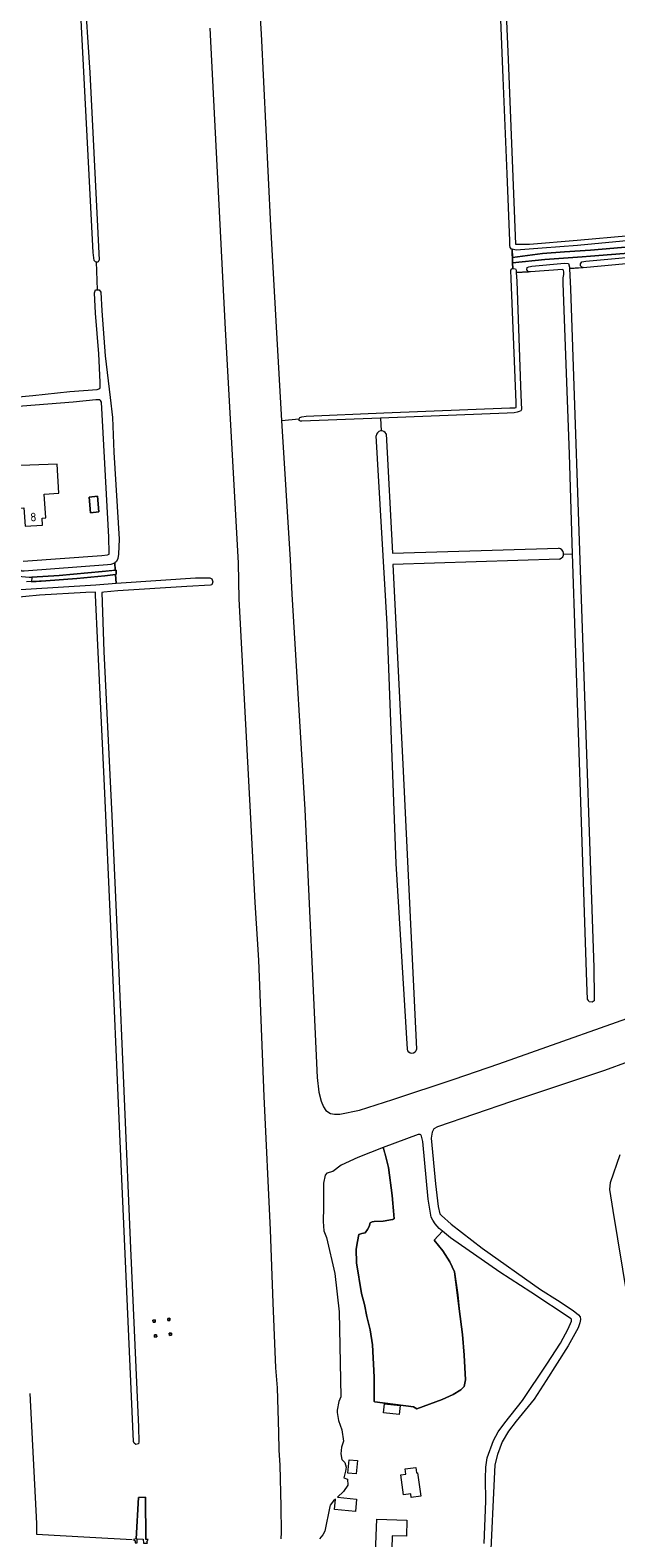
# Model space of a CAD drawing. Header units: metres. Extents: x 209813 to 223847, y 571801 to 587119.
# Tile 183 of 256: x 217171 to 217443, y 578454 to 579156. Entities that reach past the tile are written whole.
import ezdxf
from ezdxf.enums import TextEntityAlignment as Align

# ---------------------------------------------------------------- set-up
doc = ezdxf.new("R2010")
doc.units = ezdxf.units.M
for name, color, linetype, lineweight in [('B-RO-GK-BESCHOEIING-G', 8, 'GK-BESCHOEIING', 0), ('B-RO-GR-GRAS-GV', 8, 'Continuous', 0), ('B-RO-IE-MEUBILAIR_WEGMEUBILAIR_HOOGSPANNINGSMAST-GV', 8, 'Continuous', 0), ('B-RO-OG-BEBOUWING-GV', 8, 'Continuous', 0), ('B-RO-OG-BEBOUWING-T18', 8, 'Continuous', 0), ('B-RO-OG-TERREIN_CULTUURSCHEIDING-GV', 8, 'Continuous', 0), ('B-RO-OG-TERREIN_ERF-GV', 8, 'Continuous', 0), ('B-RO-OG-WEG-GV', 8, 'Continuous', 0), ('B-RO-VH-ONVERHARD-GV', 8, 'Continuous', 0), ('B-RO-VH-VERHARDING_HALFVERHARDING-GV', 8, 'Continuous', 0)]:
    doc.layers.add(name, color=color, linetype=linetype, lineweight=lineweight)
doc.styles.add('NLCS-ISO-M200-T18', font='txt', dxfattribs={"height": 0.36})
doc.linetypes.add('GK-BESCHOEIING', pattern='A,30,-5,[1,NLCS.shx,S=1,R=0,X=0,Y=0],-5', length=40)

msp = doc.modelspace()

# ---------------------------------------------------------------- linework, layer by layer
at = {"layer": 'B-RO-GK-BESCHOEIING-G', "flags": 128}
msp.add_lwpolyline([(217210.126, 578904.884), (217209.902, 578908.297)], dxfattribs=at)
at = {"layer": 'B-RO-GR-GRAS-GV', "flags": 128}
for points in [[(217497.851, 579064.836), (217497.82, 579073.148), (217495.965, 579117.405), (217492.041, 579205.006), (217490.387, 579246.734), (217488.63, 579282.206), (217488.489, 579282.501), (217487.923, 579282.591), (217477.569, 579282.218), (217398.636, 579278.717), (217388.619, 579278.003), (217388.301, 579277.831), (217388.051, 579277.101), (217387.886, 579273.91), (217389.948, 579214.64), (217393.024, 579142.716), (217396.476, 579056.745), (217403.002, 579056.807), (217425.203, 579058.602), (217449.537, 579060.783), (217488.802, 579064.657)], [(217334.9, 578635.889), (217336.315, 578630.973), (217337.361, 578626.618), (217338.989, 578613.615), (217339.895, 578602.766), (217339.148, 578602.442), (217334.829, 578601.674), (217330.614, 578601.492), (217329.699, 578601.323), (217328.753, 578600.764), (217328.29, 578599.11), (217327.576, 578597.672), (217326.504, 578596.25), (217324.837, 578595.903), (217323.581, 578595.38), (217322.828, 578592.209), (217322.309, 578588.497), (217322.386, 578582.207), (217324.72, 578567.876), (217326.15, 578562.857), (217327.188, 578557.158), (217328.78, 578551.031), (217329.921, 578544.074), (217330.593, 578528.879), (217330.724, 578517.607), (217330.973, 578517.44), (217348.969, 578515.178), (217350.487, 578514.262), (217362.235, 578518.482), (217367.387, 578520.937), (217370.972, 578522.969), (217372.572, 578524.526), (217373.246, 578527.645), (217372.555, 578539.167), (217371.801, 578548.745), (217370.263, 578560.781), (217368.742, 578573.157), (217368.063, 578578.014), (217365.825, 578582.642), (217362.544, 578587.807), (217358.627, 578592.718), (217362.43, 578596.901), (217360.912, 578598.156), (217359.034, 578600.434), (217358.006, 578602.028), (217357.247, 578603.438), (217355.788, 578611.882), (217353.275, 578638.794), (217352.707, 578641.222), (217352.407, 578641.888), (217352.021, 578642.06), (217351.146, 578641.945)], [(217228.628, 578555.593), (217228.702, 578554.596), (217227.705, 578554.521), (217227.63, 578555.518)], [(217234.533, 578556.256), (217235.528, 578556.362), (217235.603, 578555.365), (217234.606, 578555.291)], [(217229.331, 578548.721), (217229.406, 578547.724), (217228.409, 578547.649), (217228.334, 578548.646)], [(217235.309, 578548.419), (217235.234, 578549.416), (217236.232, 578549.491), (217236.306, 578548.493)]]:
    msp.add_lwpolyline(points, close=True, dxfattribs=at)
for points in [[(217274.743, 579205.35), (217278.089, 579154.72), (217282.362, 579065.29), (217285.125, 579015.491), (217287.583, 578974.657), (217295.67, 578975.357), (217295.975, 578976.028), (217296.971, 578976.363), (217298.954, 578976.66), (217335.219, 578978.116), (217393.792, 578980.435), (217396.103, 578980.55), (217396.819, 578980.672), (217396.819, 578983.017), (217394.401, 579040.662), (217394.301, 579044.603), (217394.81, 579045.309), (217395.166, 579045.371), (217395.072, 579048.005), (217394.846, 579054.363), (217394.589, 579054.414), (217394.029, 579055.241), (217393.779, 579056.228), (217393.743, 579058.222), (217392.495, 579089.539), (217390.756, 579134.172), (217388.209, 579196.649)], [(217150.603, 579180.135), (217230.517, 579180.026), (217231.134, 579179.038), (217230.517, 579177.433), (217195.697, 579176.939), (217198.29, 579136.687), (217201.995, 579061.863), (217202.697, 579049.347)], [(217200.346, 579049.172), (217199.865, 579052.807), (217194.228, 579161.031), (217193.392, 579175.901), (217193.097, 579177.587), (217160.633, 579177.984), (217150.712, 579177.736)], [(217138.722, 579170.597), (217139.032, 579170.598), (217140.352, 579170.186), (217141.128, 579168.998), (217146.027, 579090.374), (217154.197, 578985.147), (217154.342, 578984.423), (217154.797, 578984.162), (217155.726, 578984.091), (217163.337, 578985.41), (217171.699, 578986.271), (217188.947, 578988.171), (217201.696, 578989.022), (217202.95, 578989.451), (217203.099, 578989.92), (217203.099, 578992.467), (217202.434, 579005.667), (217200.904, 579024.564), (217200.46, 579034.07), (217200.95, 579035.417), (217201.891, 579035.464), (217201.458, 579048.435)], [(217287.382, 578453.565), (217287.515, 578456.63), (217287.402, 578468.668), (217286.897, 578487.925), (217286.408, 578494.96), (217286.278, 578503.151), (217285.698, 578523.998), (217284.951, 578533.299), (217283.71, 578563.508), (217282.468, 578597.55), (217279.47, 578659.754), (217276.967, 578723.145), (217275.26, 578750.021), (217273.242, 578789.187), (217267.748, 578891.512), (217267.535, 578908.103), (217264.987, 578953.014), (217261.429, 579017.188), (217254.253, 579157.381)], [(217418.86, 578912.344), (217423.052, 578912.439), (217421.521, 578958.893), (217418.678, 579038.573), (217418.702, 579041.009), (217418.961, 579042.68), (217419.002, 579043.789), (217418.831, 579044.505), (217418.606, 579044.801), (217418.318, 579044.935), (217403.395, 579043.821), (217402.433, 579043.928), (217396.799, 579043.518), (217396.996, 579039.479), (217398.97, 578986.369), (217399.187, 578979.787), (217398.906, 578979.141), (217398.219, 578978.713), (217397.276, 578978.405), (217395.834, 578978.182), (217392.516, 578978.066), (217333.531, 578975.703), (217333.904, 578969.761)], [(217452.893, 579048.116), (217429.624, 579045.94), (217421.631, 579045.33), (217422.015, 579035.977), (217432.883, 578719.777), (217433.07, 578705.711), (217433.072, 578704.215), (217432.149, 578703.647), (217430.773, 578703.844), (217430.505, 578704.471), (217430.038, 578705.026), (217429.577, 578712.851), (217427.167, 578787.625), (217423.052, 578912.439)], [(217201.891, 579035.464), (217202.589, 579035.499), (217203.41, 579034.424), (217203.859, 579025.662), (217205.491, 579004.726), (217207.736, 578985.279), (217208.787, 578975.962), (217209.501, 578959.892), (217212.01, 578919.338), (217211.653, 578912.377), (217211.362, 578910.356), (217210.688, 578908.987), (217209.902, 578908.297), (217210.126, 578904.884), (217210.503, 578904.921), (217210.554, 578902.968), (217210.254, 578902.929), (217210.529, 578898.745), (217212.849, 578898.923), (217247.486, 578901.263), (217254.131, 578901.234), (217255.012, 578900.767), (217255.392, 578899.88), (217255.506, 578899.387), (217255.117, 578898.027), (217254.407, 578897.824), (217243.499, 578897.266), (217211.318, 578895.184), (217204.783, 578894.698), (217203.873, 578894.516), (217204.877, 578866.91), (217208.456, 578790.437), (217211.337, 578728.164), (217217.239, 578588.992), (217220.984, 578505.644), (217221.172, 578498.86), (217220.963, 578497.92), (217219.74, 578497.58), (217218.913, 578498.132), (217218.689, 578498.959), (217212.331, 578642.285), (217208.121, 578738.846), (217205.103, 578804.43), (217202.017, 578869.969), (217200.884, 578893.236), (217200.857, 578894.565), (217196.352, 578894.515), (217174.901, 578893.171), (217162.064, 578891.99)], [(217287.583, 578974.657), (217291.497, 578909.653), (217292.376, 578893.77), (217298.313, 578793.335), (217304.194, 578668.523), (217304.913, 578661.767), (217305.912, 578657.489), (217306.993, 578654.816), (217308.146, 578653.098), (217310.319, 578651.81), (217312.226, 578651.456), (217314.6, 578651.515), (217323.843, 578653.264), (217339.379, 578658.324), (217367.945, 578667.785), (217388.752, 578674.973), (217465.794, 578702.168)], [(217333.531, 578975.703), (217296.953, 578974.237), (217296.369, 578974.236), (217295.773, 578974.633), (217295.67, 578975.357)], [(217336.251, 578968.342), (217339.172, 578912.726), (217416.476, 578915.054)], [(217346.183, 578681.745), (217340.892, 578768.264), (217336.658, 578879.653), (217331.559, 578967.438)], [(217416.95, 578910.016), (217339.304, 578907.567), (217344.067, 578814.433), (217350.284, 578681.745)], [(217448.86, 578675.871), (217437.848, 578671.731), (217394.65, 578657.385), (217360.155, 578645.516), (217358.41, 578644.551), (217357.674, 578643.078), (217357.143, 578640.328), (217359.22, 578618.997), (217360.48, 578608.367), (217361.187, 578605.081), (217361.935, 578604.214), (217366.549, 578600.217), (217380.954, 578588.977), (217408.114, 578569.774), (217416.025, 578564.749), (217423.323, 578560.051), (217425.71, 578557.995), (217426.484, 578557.038), (217426.63, 578555.753), (217426.461, 578554.21), (217425.619, 578551.9), (217421.015, 578543.602), (217410.696, 578527.393), (217405.065, 578518.752), (217396.773, 578508.466), (217393.235, 578503.782), (217390.227, 578498.784), (217388.075, 578492.973), (217386.848, 578488.112), (217386.468, 578481.546), (217384.763, 578445.617)], [(217448.625, 578566.063), (217441.906, 578606.533), (217440.344, 578616.383), (217440.638, 578619.674), (217445.178, 578632.634)], [(217170.433, 578521.385), (217173.415, 578460.72), (217173.448, 578456.133), (217173.497, 578455.814), (217198.333, 578454.373), (217218.053, 578453.363)], [(217219.867, 578453.684), (217220.898, 578472.93), (217224.127, 578473.038), (217224.405, 578453.313)]]:
    msp.add_lwpolyline(points, dxfattribs=at)
at = {"layer": 'B-RO-GR-GRAS-GV'}
msp.add_lwpolyline([(217350.284, 578681.745, -0.9875648), (217346.183, 578681.745)], format="xyb", dxfattribs=at)
for centre, radius, start, end in [((217201.49, 579049.69), 1.256, 204.382821, 343.774677), ((217334.019, 578967.301), 2.463, 25.008056, 177.616916), ((217416.301, 578912.496), 2.564, 284.666499, 86.90708)]:
    msp.add_arc(centre, radius, start, end, dxfattribs=at)
at = {"layer": 'B-RO-IE-MEUBILAIR_WEGMEUBILAIR_HOOGSPANNINGSMAST-GV', "flags": 128}
for points in [[(217227.705, 578554.521), (217228.702, 578554.596), (217228.628, 578555.593), (217227.63, 578555.518)], [(217227.705, 578554.521), (217228.702, 578554.596), (217228.628, 578555.593), (217227.63, 578555.518)], [(217234.536, 578556.256), (217234.606, 578555.291), (217235.603, 578555.365), (217235.528, 578556.362)], [(217234.536, 578556.256), (217234.606, 578555.291), (217235.603, 578555.365), (217235.528, 578556.362)], [(217228.409, 578547.649), (217229.406, 578547.724), (217229.331, 578548.721), (217228.334, 578548.646)], [(217228.409, 578547.649), (217229.406, 578547.724), (217229.331, 578548.721), (217228.334, 578548.646)], [(217235.237, 578549.384), (217235.309, 578548.419), (217236.306, 578548.493), (217236.232, 578549.491)], [(217235.237, 578549.384), (217235.309, 578548.419), (217236.306, 578548.493), (217236.232, 578549.491)]]:
    msp.add_lwpolyline(points, close=True, dxfattribs=at)
at = {"layer": 'B-RO-OG-BEBOUWING-GV', "flags": 128}
for points in [[(217176.032, 578929.087), (217177.754, 578929.184), (217176.956, 578940.302), (217183.924, 578940.748), (217183.127, 578954.286), (217161.76, 578953.51), (217163.176, 578933.55), (217167.638, 578933.866), (217168.24, 578925.38), (217176.22, 578925.86)], [(217202.548, 578931.989), (217201.853, 578939.304), (217197.946, 578938.933), (217198.641, 578931.618)]]:
    msp.add_lwpolyline(points, close=True, dxfattribs=at)
at = {"layer": 'B-RO-OG-TERREIN_CULTUURSCHEIDING-GV', "flags": 128}
for points in [[(217465.914, 579059.992), (217425.267, 579056.193), (217408.869, 579054.872), (217396.831, 579053.966), (217394.846, 579054.363), (217394.981, 579050.567), (217409.008, 579052.338), (217419.2, 579053.203), (217431.382, 579053.981), (217451.194, 579055.584)], [(217470.432, 579054.319), (217431.309, 579051.163), (217427.451, 579050.862), (217410.163, 579049.6), (217395.072, 579048.005), (217395.166, 579045.371), (217395.587, 579045.444), (217396.41, 579045.238), (217396.748, 579044.562), (217396.799, 579043.518), (217402.433, 579043.928), (217401.727, 579044.713), (217401.947, 579045.813), (217402.701, 579046.19), (217403.445, 579046.412), (217404.071, 579046.511), (217419.208, 579047.955), (217421.041, 579047.659), (217421.602, 579046.04), (217421.631, 579045.33), (217428.01, 579045.89), (217427.377, 579046.026), (217426.764, 579046.639), (217426.647, 579047.565), (217427.333, 579048.509), (217429.224, 579048.857), (217441.132, 579049.928), (217481.537, 579053.686)]]:
    msp.add_lwpolyline(points, dxfattribs=at)
at = {"layer": 'B-RO-OG-TERREIN_ERF-GV', "flags": 128}
for points in [[(217167.304, 578909.137), (217203.864, 578911.726), (217206.46, 578911.973), (217207.247, 578912.272), (217207.364, 578912.855), (217207.083, 578920.31), (217203.721, 578983.164), (217203.311, 578983.896), (217202.956, 578984.169), (217202.555, 578984.215), (217201.103, 578984.215), (217190.532, 578983.185), (217154.959, 578980.375)], [(217381.85, 578451.463), (217382.599, 578471.123), (217382.513, 578481.805), (217382.681, 578486.947), (217383.307, 578491.389), (217386.217, 578499.497), (217388.445, 578503.47), (217391.418, 578507.66), (217399.716, 578518.069), (217411.066, 578535.057), (217417.335, 578544.714), (217420.972, 578551.402), (217422.485, 578555.067), (217422.585, 578555.75), (217422.424, 578556.152), (217403.516, 578568.514), (217389.131, 578577.836), (217366.196, 578593.788), (217362.43, 578596.901), (217358.627, 578592.718), (217362.544, 578587.807), (217365.825, 578582.642), (217368.063, 578578.014), (217369.626, 578567.29), (217370.263, 578560.781), (217371.801, 578548.745), (217372.555, 578539.167), (217373.246, 578527.645), (217372.572, 578524.526), (217370.972, 578522.969), (217367.387, 578520.937), (217362.235, 578518.482), (217350.487, 578514.262), (217348.969, 578515.178), (217330.973, 578517.44), (217330.724, 578517.607), (217330.593, 578528.879), (217329.921, 578544.074), (217328.78, 578551.031), (217327.188, 578557.158), (217326.15, 578562.857), (217324.72, 578567.876), (217322.386, 578582.207), (217322.309, 578588.497), (217322.828, 578592.209), (217323.581, 578595.38), (217324.837, 578595.903), (217326.504, 578596.25), (217327.576, 578597.672), (217328.29, 578599.11), (217328.753, 578600.764), (217329.699, 578601.323), (217330.614, 578601.492), (217334.829, 578601.674), (217339.148, 578602.442), (217339.956, 578602.849), (217338.989, 578613.615), (217337.361, 578626.618), (217335.545, 578633.448), (217334.9, 578635.889), (217323.041, 578631.325), (217315.343, 578627.691), (217311.409, 578624.792), (217308.655, 578623.997), (217307.868, 578623.097), (217307.112, 578619.264), (217307.003, 578608.166), (217306.839, 578601.498), (217307.26, 578597.179), (217308.503, 578593.989), (217312.345, 578577.258), (217314.345, 578559.359), (217315.104, 578519.842), (217314.166, 578517.6), (217313.409, 578513.528), (217313.468, 578512.497), (217314.067, 578508.72), (217315.55, 578504.435), (217316.317, 578499.086), (217315.393, 578496.263), (217315.176, 578493.283), (217315.527, 578490.582), (217317.062, 578489.172), (217317.577, 578487.059), (217317.328, 578485.081), (217316.527, 578482.116), (217318.162, 578481.418), (217318.409, 578478.622), (217316.373, 578475.721), (217313.557, 578472.982), (217322.439, 578472.144), (217321.896, 578466.385), (217312.19, 578467.301), (217312.648, 578472.154), (217311.664, 578471.259), (217310.234, 578469.348), (217309.949, 578468.614), (217307.753, 578457.188), (217306.751, 578455.504), (217305.202, 578453.6)]]:
    msp.add_lwpolyline(points, dxfattribs=at)
for points in [[(217197.946, 578938.933), (217201.853, 578939.304), (217202.548, 578931.989), (217198.641, 578931.618)], [(217342.229, 578511.546), (217335.017, 578512.401), (217335.508, 578516.544), (217342.72, 578515.689)], [(217318.398, 578484.238), (217318.938, 578490.5), (217322.853, 578490.162), (217322.313, 578483.9)], [(217344.304, 578474.075), (217343.014, 578483.442), (217345.377, 578483.767), (217345.039, 578486.223), (217350.047, 578486.912), (217350.398, 578484.361), (217350.896, 578484.429), (217352.41, 578473.436), (217347.937, 578472.82), (217347.699, 578474.543)], [(217345.91, 578462.38), (217345.67, 578454.86), (217339.09, 578455.1), (217338.89, 578448.91), (217337.7, 578448.91), (217337.62, 578446.9), (217331.32, 578447.13), (217331.824, 578462.822)]]:
    msp.add_lwpolyline(points, close=True, dxfattribs=at)
at = {"layer": 'B-RO-OG-WEG-GV', "flags": 128}
msp.add_lwpolyline([(217165.52, 578906.255), (217163.215, 578906.048), (217163.357, 578905.496), (217163.91, 578904.313), (217165.995, 578902.102), (217166.637, 578901.97), (217170.121, 578901.563), (217171.285, 578901.558), (217183.955, 578902.466), (217204.084, 578904.283), (217210.126, 578904.884), (217209.902, 578908.297), (217209.785, 578908.194), (217208.088, 578907.566), (217206.453, 578907.313), (217167.651, 578904.405), (217166.658, 578904.405), (217165.969, 578905.022), (217165.54, 578905.88)], close=True, dxfattribs=at)
msp.add_lwpolyline([(217135.773, 578893.933), (217201.149, 578898.029), (217210.529, 578898.745), (217210.254, 578902.929), (217205.306, 578902.278), (217192.216, 578901.03), (217177.815, 578899.849), (217168.763, 578899.449)], dxfattribs=at)
at = {"layer": 'B-RO-VH-ONVERHARD-GV', "flags": 128}
for points in [[(217210.254, 578902.929), (217210.554, 578902.968), (217210.503, 578904.921), (217204.084, 578904.283), (217183.955, 578902.466), (217171.285, 578901.558), (217171.17, 578899.507), (217177.815, 578899.849), (217192.216, 578901.03), (217205.306, 578902.278)], [(217223.216, 578451.633), (217225.117, 578451.551), (217224.888, 578452.24), (217225.411, 578453.287), (217224.405, 578453.313), (217224.127, 578473.038), (217220.898, 578472.93), (217219.867, 578453.684), (217218.625, 578453.262), (217219.324, 578452.691), (217219.324, 578451.8), (217220.353, 578451.756), (217220.298, 578453.612), (217223.172, 578453.491)]]:
    msp.add_lwpolyline(points, close=True, dxfattribs=at)
at = {"layer": 'B-RO-VH-VERHARDING_HALFVERHARDING-GV', "flags": 128}
msp.add_lwpolyline([(217451.194, 579055.584), (217431.382, 579053.981), (217419.2, 579053.203), (217409.008, 579052.338), (217394.981, 579050.567), (217395.072, 579048.005), (217410.163, 579049.6), (217427.451, 579050.862), (217431.309, 579051.163), (217470.432, 579054.319)], dxfattribs=at)

# ---------------------------------------------------------------- texts
at = {"layer": 'B-RO-OG-BEBOUWING-T18', "style": 'NLCS-ISO-M200-T18'}
msp.add_text('8', height=4, rotation=3.4, dxfattribs=at).set_placement((217171.99, 578929.613), align=Align.MIDDLE)

doc.saveas('drawing.dxf')
